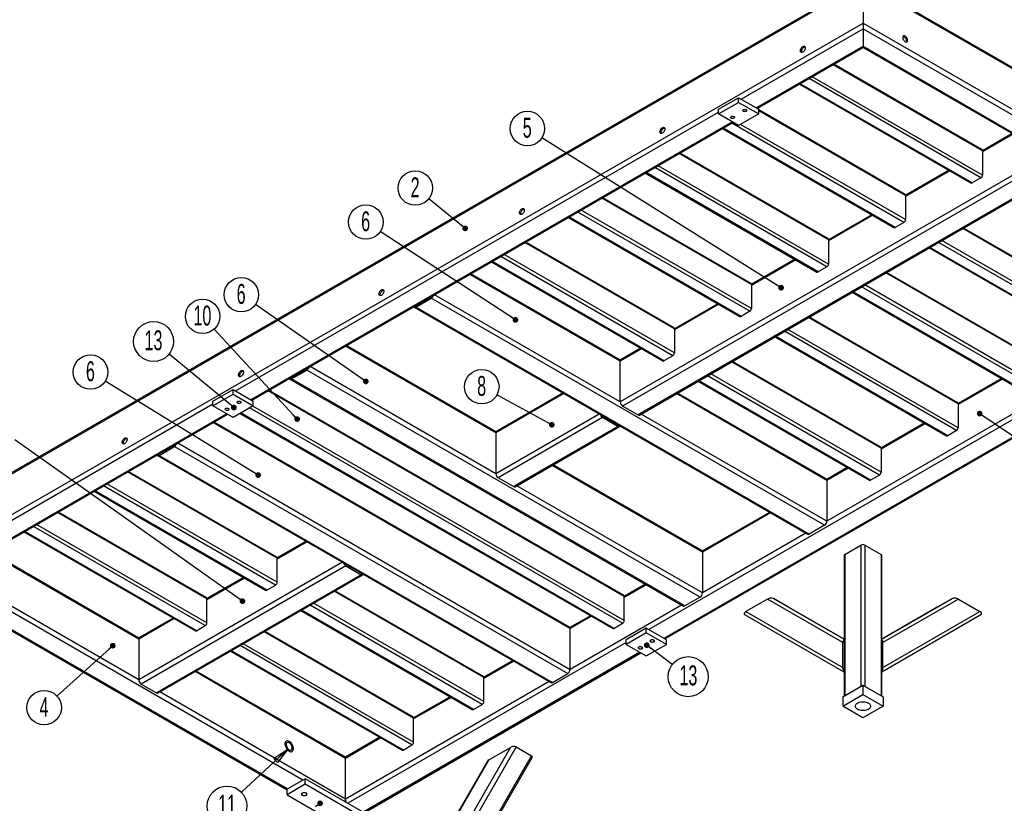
# Model space of a CAD drawing. Header units: millimetres. Extents: x 0 to 841, y 0 to 594.
# Tile 11 of 15: x 576 to 750, y 299 to 437. Entities that reach past the tile are written whole.
import ezdxf

# ---------------------------------------------------------------- set-up
doc = ezdxf.new("R2010")
doc.units = ezdxf.units.MM
doc.layers.add('NOTES', color=6, linetype='Continuous')
doc.layers.add('TRAIT-FINS', color=9, linetype='Continuous')
doc.layers.add('TRAIT-FORT', color=4, linetype='Continuous', lineweight=25)
doc.styles.add('SLDTEXTSTYLE1', font='TXT', dxfattribs={"width": 0.605})
doc.dimstyles.new('SLDDIMSTYLE11', dxfattribs={"dimtxt": 0.18, "dimasz": 3, "dimexe": 0, "dimexo": 0.0625, "dimgap": 0, "dimtad": 0, "dimtih": 1, "dimtoh": 1, "dimdec": 0, "dimrnd": 1e-09, "dimzin": 0, "dimdsep": 46, "dimtxsty": 'Standard', "dimblk1": 'CLOSED', "dimblk2": 'CLOSED', "dimsah": 1, "dimcen": 0.09, "dimadec": 0, "dimazin": 0, "dimtfac": 3, "dimtdec": 0, "dimtofl": 0, "dimtmove": 0, "dimatfit": 3, "dimldrblk": 'CLOSED', "dimfxl": 1, "dimfrac": 2, "dimtolj": 1, "dimtzin": 0, "dimarcsym": 0})
doc.dimstyles.new('SLDDIMSTYLE4', dxfattribs={"dimtxt": 0.18, "dimasz": 1, "dimexe": 0, "dimexo": 0.0625, "dimgap": 0, "dimtad": 0, "dimtih": 1, "dimtoh": 1, "dimdec": 0, "dimrnd": 1e-09, "dimzin": 0, "dimdsep": 46, "dimtxsty": 'Standard', "dimblk1": 'DOT', "dimblk2": 'DOT', "dimsah": 1, "dimcen": 0.09, "dimadec": 0, "dimazin": 0, "dimtfac": 1, "dimtdec": 0, "dimtofl": 0, "dimtmove": 0, "dimatfit": 3, "dimldrblk": 'DOT', "dimfxl": 1, "dimfrac": 2, "dimtolj": 1, "dimtzin": 0, "dimarcsym": 0})

# ---------------------------------------------------------------- blocks, each defined once
blk = doc.blocks.new('SW_NOTE_12')
at = {"layer": 'NOTES', "color": 0}
blk.add_circle((-2.36, 1.91), 3.04, dxfattribs=at)
at = {"layer": 'NOTES', "color": 0, "insert": (-2.39, 3.8), "char_height": 3.5, "attachment_point": 2, "style": 'SLDTEXTSTYLE1'}
blk.add_mtext('2', dxfattribs=at)
blk = doc.blocks.new('_Dot')
at = {"color": 0, "linetype": 'ByBlock', "lineweight": -2}
blk.add_line((-0.5, 0), (-1, 0), dxfattribs=at)
at = {"color": 0, "linetype": 'ByBlock', "const_width": 0.5}
blk.add_lwpolyline([(-0.25, 0, 1), (0.25, 0, 1)], format="xyb", close=True, dxfattribs=at)
blk = doc.blocks.new('SW_NOTE_14')
at = {"layer": 'NOTES', "color": 0}
blk.add_circle((-2.57, 1.61), 3.04, dxfattribs=at)
at = {"layer": 'NOTES', "color": 0, "insert": (-2.6, 3.5), "char_height": 3.5, "attachment_point": 2, "style": 'SLDTEXTSTYLE1'}
blk.add_mtext('5', dxfattribs=at)
blk = doc.blocks.new('SW_NOTE_15')
at = {"layer": 'NOTES', "color": 0}
blk.add_circle((-2.59, 1.59), 3.04, dxfattribs=at)
at = {"layer": 'NOTES', "color": 0, "insert": (-2.61, 3.48), "char_height": 3.5, "attachment_point": 2, "style": 'SLDTEXTSTYLE1'}
blk.add_mtext('6', dxfattribs=at)
blk = doc.blocks.new('SW_NOTE_17')
at = {"layer": 'NOTES', "color": 0}
blk.add_circle((-2.26, -2.04), 3.04, dxfattribs=at)
at = {"layer": 'NOTES', "color": 0, "insert": (-2.28, -0.15), "char_height": 3.5, "attachment_point": 2, "style": 'SLDTEXTSTYLE1'}
blk.add_mtext('4', dxfattribs=at)
blk = doc.blocks.new('SW_NOTE_18')
at = {"layer": 'NOTES', "color": 0}
blk.add_circle((-2.49, 1.74), 3.04, dxfattribs=at)
at = {"layer": 'NOTES', "color": 0, "insert": (-2.52, 3.63), "char_height": 3.5, "attachment_point": 2, "style": 'SLDTEXTSTYLE1'}
blk.add_mtext('6', dxfattribs=at)
blk = doc.blocks.new('SW_NOTE_19')
at = {"layer": 'NOTES', "color": 0}
blk.add_circle((-2.67, 1.45), 3.04, dxfattribs=at)
at = {"layer": 'NOTES', "color": 0, "insert": (-2.69, 3.34), "char_height": 3.5, "attachment_point": 2, "style": 'SLDTEXTSTYLE1'}
blk.add_mtext('8', dxfattribs=at)
blk = doc.blocks.new('SW_NOTE_20')
at = {"layer": 'NOTES', "color": 0}
blk.add_circle((-2.54, 1.66), 3.04, dxfattribs=at)
at = {"layer": 'NOTES', "color": 0, "insert": (-2.57, 3.55), "char_height": 3.5, "attachment_point": 2, "style": 'SLDTEXTSTYLE1'}
blk.add_mtext('6', dxfattribs=at)
blk = doc.blocks.new('SW_NOTE_22')
at = {"layer": 'NOTES', "color": 0}
blk.add_circle((-2.06, 2.24), 3.04, dxfattribs=at)
at = {"layer": 'NOTES', "color": 0, "insert": (-2.1, 4.13), "char_height": 3.5, "attachment_point": 2, "style": 'SLDTEXTSTYLE1'}
blk.add_mtext('10', dxfattribs=at)
blk = doc.blocks.new('SW_NOTE_27')
at = {"layer": 'NOTES', "color": 0}
blk.add_circle((-2.55, -2.37), 3.48, dxfattribs=at)
at = {"layer": 'NOTES', "color": 0, "insert": (-2.54, -0.44), "char_height": 3.5, "attachment_point": 2, "style": 'SLDTEXTSTYLE1'}
blk.add_mtext('11', dxfattribs=at)
blk = doc.blocks.new('_Closed')
at = {"color": 0, "linetype": 'ByBlock', "lineweight": -2}
for p, q in [((-1, 0.166667), (0, 0)), ((-1, 0.166667), (-1, -0.166667)), ((0, 0), (-1, -0.166667)), ((0, 0), (-1, 0))]:
    blk.add_line(p, q, dxfattribs=at)
blk = doc.blocks.new('SW_NOTE_28')
at = {"layer": 'NOTES', "color": 0}
blk.add_circle((2.81, -2.14), 3.53, dxfattribs=at)
at = {"layer": 'NOTES', "color": 0, "insert": (2.85, -0.16), "char_height": 3.5, "attachment_point": 2, "style": 'SLDTEXTSTYLE1'}
blk.add_mtext('13', dxfattribs=at)
blk = doc.blocks.new('SW_NOTE_29')
at = {"layer": 'NOTES', "color": 0}
blk.add_circle((-2.72, 2.24), 3.52, dxfattribs=at)
at = {"layer": 'NOTES', "color": 0, "insert": (-2.73, 4.2), "char_height": 3.5, "attachment_point": 2, "style": 'SLDTEXTSTYLE1'}
blk.add_mtext('13', dxfattribs=at)

msp = doc.modelspace()

# ---------------------------------------------------------------- linework, layer by layer
at = {"layer": 'NOTES'}
msp.add_line((691.327697, 323.261144), (686.836771, 326.668838), dxfattribs=at)
at = {"layer": 'TRAIT-FINS', "lineweight": 18, "flags": 128}
for points in [[(685.985565, 326.360667), (686.056722, 326.305285), (686.096102, 326.240316), (686.100561, 326.171532), (686.069701, 326.105045), (686.006264, 326.046763), (685.915889, 326.001864), (685.806603, 325.974339), (685.688119, 325.966632), (685.570964, 325.979429), (685.465548, 326.011592), (685.381237, 326.060264), (685.325522, 326.121119), (685.303355, 326.188752), (685.316705, 326.257151), (685.364386, 326.32024), (685.442161, 326.372413), (685.543119, 326.409034), (685.65829, 326.426849), (685.77744, 326.424275), (685.889983, 326.401541), (685.985918, 326.360667)], [(688.107014, 327.58528), (688.178042, 327.529897), (688.217423, 327.464928), (688.221881, 327.396144), (688.191021, 327.329657), (688.127585, 327.271375), (688.037209, 327.226477), (687.927924, 327.198951), (687.80944, 327.191244), (687.692284, 327.204041), (687.586868, 327.236204), (687.502557, 327.284876), (687.446843, 327.345732), (687.424676, 327.413364), (687.438026, 327.481763), (687.485706, 327.544852), (687.563481, 327.597025), (687.664439, 327.633646), (687.77961, 327.651461), (687.898761, 327.648887), (688.011304, 327.626154), (688.107239, 327.58528)], [(626.8363, 300.623375), (626.918713, 300.56074), (626.968666, 300.487614), (626.982591, 300.409419), (626.959455, 300.331954), (626.900974, 300.260966), (626.811485, 300.201719), (626.697625, 300.158606), (626.567838, 300.134826), (626.431751, 300.132143), (626.299456, 300.150754), (626.180765, 300.18928), (626.08448, 300.244864), (626.017744, 300.313383), (625.985504, 300.389755), (625.990153, 300.468317), (626.031345, 300.543241), (626.106026, 300.608971), (626.208657, 300.660632), (626.331626, 300.694393), (626.465812, 300.707749), (626.601265, 300.69971), (626.727938, 300.670873), (626.836436, 300.623375)]]:
    msp.add_lwpolyline(points, dxfattribs=at)
at = {"layer": 'TRAIT-FORT', "lineweight": 25}
for p, q in [((557.363195, 346.73143), (724.947502, 443.475791)), ((724.947502, 443.678748), (557.611772, 347.077887)), ((801.066458, 399.73621), (724.947502, 443.678748)), ((724.947502, 443.475791), (801.315034, 399.389753)), ((724.947502, 443.475791), (724.947502, 436.290232)), ((557.363195, 339.545871), (724.947502, 436.290232)), ((724.947502, 436.290232), (724.947502, 435.310463)), ((724.947502, 436.290232), (801.315034, 392.204194)), ((724.947502, 436.290232), (724.947502, 435.310463)), ((703.451456, 422.901059), (724.947502, 435.310463)), ((724.947502, 435.310463), (800.466506, 391.71427)), ((724.947502, 435.310463), (724.947502, 432.208112)), ((706.138462, 421.349884), (724.947502, 432.208112)), ((724.947502, 432.208112), (795.092495, 391.71427)), ((724.947502, 432.208112), (724.947502, 432.005235)), ((724.947502, 432.208112), (724.947502, 432.005235)), ((706.314177, 421.248445), (724.947502, 432.005235)), ((724.947502, 432.005235), (794.492544, 391.857737)), ((746.019284, 413.758562), (719.679599, 428.964139)), ((745.936425, 413.9417), (719.796789, 429.031791)), ((746.019284, 409.51255), (716.002046, 426.841133)), ((713.763536, 425.548869), (743.980823, 408.1048)), ((744.180807, 408.124603), (713.88068, 425.616494)), ((745.736441, 409.022652), (715.436315, 426.514543)), ((699.491658, 421.104962), (703.027192, 423.145982)), ((699.491658, 420.288421), (703.027192, 422.329441)), ((703.027192, 422.329441), (703.027192, 423.145982)), ((703.027192, 423.145982), (706.562726, 421.104962)), ((703.027192, 422.329441), (706.562726, 420.288421)), ((614.356002, 371.467348), (699.491658, 420.615117)), ((699.491658, 420.288421), (699.491658, 421.104962)), ((703.027192, 418.2474), (699.491658, 420.288421)), ((706.562726, 420.288421), (703.027192, 418.2474)), ((706.562726, 420.288421), (706.562726, 421.104962)), ((732.359975, 406.104183), (706.562726, 420.996618)), ((732.442834, 405.921045), (706.562726, 420.861313)), ((617.043007, 369.916173), (701.895706, 418.900593)), ((617.218723, 369.814734), (702.071422, 418.799155)), ((732.159991, 401.185134), (701.859864, 418.677025)), ((732.442834, 401.675032), (703.381366, 418.451861)), ((700.187086, 417.711351), (730.404373, 400.267282)), ((730.604356, 400.287086), (700.30423, 417.778976)), ((751.252847, 416.819482), (746.017192, 413.797003)), ((751.428632, 416.718004), (746.019284, 413.595254)), ((757.652183, 413.125225), (682.167542, 369.548869)), ((718.866384, 398.083527), (692.526699, 413.289103)), ((718.783525, 398.266665), (692.643888, 413.356756)), ((746.019284, 413.758562), (746.019284, 409.51255)), ((758.252231, 412.491856), (682.591806, 368.814022)), ((760.939237, 410.940681), (685.278812, 367.262847)), ((685.578787, 367.233142), (761.239213, 410.910976)), ((686.610636, 409.873833), (716.827922, 392.429764)), ((717.027906, 392.449568), (686.727779, 409.941459)), ((718.583541, 393.347617), (688.283414, 410.839507)), ((718.866384, 393.837515), (688.849146, 411.166097)), ((740.068881, 410.363116), (732.440742, 405.959486)), ((740.244665, 410.261638), (732.442834, 405.757736)), ((745.736441, 409.022652), (744.180807, 408.124603)), ((705.289934, 390.246009), (678.950248, 405.451585)), ((705.207075, 390.429147), (679.067438, 405.519238)), ((732.442834, 405.921045), (732.442834, 401.675032)), ((705.007091, 385.510099), (674.706964, 403.00199)), ((705.289934, 385.999997), (675.272695, 403.328579)), ((726.492431, 402.525598), (718.864292, 398.121968)), ((673.034185, 402.036315), (703.251472, 384.592247)), ((703.451456, 384.61205), (673.151329, 402.103941)), ((726.668215, 402.42412), (718.866384, 397.920219)), ((732.159991, 401.185134), (730.604356, 400.287086)), ((768.858833, 384.898536), (742.519148, 400.104112)), ((768.775974, 385.081674), (742.636338, 400.171765)), ((691.713483, 382.408491), (665.373798, 397.614068)), ((691.630624, 382.591629), (665.490988, 397.68172)), ((718.866384, 398.083527), (718.866384, 393.837515)), ((768.57599, 380.162626), (738.275864, 397.654516)), ((768.858833, 380.652524), (738.841595, 397.981106)), ((736.603085, 396.688842), (766.820372, 379.244773)), ((767.020356, 379.264577), (736.720229, 396.756468)), ((659.457735, 394.198797), (689.675022, 376.754729)), ((689.875006, 376.774532), (659.574879, 394.266423)), ((691.430641, 377.672581), (661.130514, 395.164472)), ((691.713483, 378.162479), (661.696245, 395.491061)), ((712.91598, 394.68808), (705.287842, 390.28445)), ((713.091765, 394.586602), (705.289934, 390.082701)), ((682.205659, 376.91538), (655.862197, 392.123137)), ((718.583541, 393.347617), (717.027906, 392.449568)), ((755.282383, 377.061018), (728.942698, 392.266594)), ((755.199524, 377.244156), (729.059888, 392.334247)), ((682.167542, 376.734428), (655.686412, 392.021659)), ((794.068182, 392.102716), (718.583541, 348.52636)), ((705.289934, 390.246009), (705.289934, 385.999997)), ((723.026635, 388.851324), (753.243922, 371.407256)), ((753.443905, 371.427059), (723.143779, 388.91895)), ((754.99954, 372.325108), (724.699413, 389.816999)), ((755.282383, 372.815006), (725.265145, 390.143588)), ((646.175807, 386.489297), (648.862812, 388.040473)), ((646.175807, 386.244335), (648.862812, 387.795511)), ((718.159277, 347.791513), (648.862812, 387.795511)), ((682.167542, 369.548869), (649.462861, 388.428879)), ((645.875831, 386.21463), (715.172296, 346.210633)), ((646.175841, 386.489317), (646.139459, 386.51032)), ((715.472271, 346.240338), (646.175807, 386.244335)), ((699.33953, 386.850563), (691.711392, 382.446932)), ((699.515315, 386.749084), (691.713483, 382.245183)), ((705.007091, 385.510099), (703.451456, 384.61205)), ((741.705933, 369.2235), (715.366248, 384.429077)), ((741.623074, 369.406638), (715.483437, 384.496729)), ((691.713483, 382.408491), (691.713483, 378.162479)), ((741.42309, 364.48759), (711.122963, 381.979481)), ((741.705933, 364.977488), (711.688695, 382.30607)), ((709.450185, 381.013806), (739.667471, 363.569738)), ((739.867455, 363.589541), (709.567328, 381.081432)), ((660.247232, 364.080102), (633.766102, 379.367333)), ((660.285348, 364.261055), (633.941887, 379.468811)), ((685.938865, 378.911566), (682.167542, 376.734428)), ((685.76308, 379.013045), (682.29183, 377.009135)), ((772.323656, 378.570099), (687.188, 329.422331)), ((682.167542, 369.548869), (682.167542, 376.734428)), ((691.430641, 377.672581), (689.875006, 376.774532)), ((774.727705, 376.855576), (689.875006, 327.871155)), ((690.050721, 327.769717), (774.90342, 376.754137)), ((728.129483, 361.385982), (701.789797, 376.591559)), ((728.046624, 361.56912), (701.906987, 376.659211)), ((624.255496, 373.834972), (626.942502, 375.386147)), ((624.255496, 373.590009), (626.942502, 375.141185)), ((696.238967, 335.137187), (626.942502, 375.141185)), ((660.247232, 356.894543), (627.542551, 375.774553)), ((623.955521, 373.560305), (693.251985, 333.556307)), ((624.255531, 373.834992), (624.219149, 373.855994)), ((693.551961, 333.586012), (624.255496, 373.590009)), ((695.873734, 373.176288), (726.091021, 355.73222)), ((726.291005, 355.752023), (695.990878, 373.243914)), ((727.84664, 356.650072), (697.546513, 374.141963)), ((728.129483, 357.13997), (698.112244, 374.468553)), ((749.33198, 373.665572), (741.703841, 369.261941)), ((749.507764, 373.564093), (741.705933, 369.060192)), ((610.396204, 369.671251), (613.931737, 371.712271)), ((613.931737, 370.89573), (613.931737, 371.712271)), ((613.931737, 371.712271), (617.467271, 369.671251)), ((682.874649, 335.260923), (620.118964, 371.489008)), ((682.79179, 335.44406), (620.236154, 371.55666)), ((610.396204, 368.85471), (613.931737, 370.89573)), ((610.396204, 368.85471), (610.396204, 369.671251)), ((613.931737, 370.89573), (617.467271, 368.85471)), ((617.467271, 368.85471), (617.467271, 369.671251)), ((672.232672, 370.99915), (660.247232, 364.080102)), ((672.056887, 371.100628), (660.37152, 364.354809)), ((718.583541, 355.711919), (692.102412, 370.99915)), ((718.459253, 355.986626), (692.278196, 371.100628)), ((561.322993, 340.852044), (610.396204, 369.181406)), ((613.931737, 366.813689), (610.396204, 368.85471)), ((617.467271, 368.85471), (613.931737, 366.813689)), ((682.591806, 330.525012), (616.83145, 368.487658)), ((682.874649, 331.01491), (617.397181, 368.814248)), ((685.278812, 367.262847), (682.591806, 368.814022)), ((741.705933, 369.2235), (741.705933, 364.977488)), ((564.009999, 339.300869), (612.800252, 367.466882)), ((564.185714, 339.19943), (612.975967, 367.365444)), ((615.158671, 367.521983), (680.836187, 329.60716)), ((681.036171, 329.626963), (615.275815, 367.589609)), ((678.456223, 367.40637), (660.247232, 356.894543)), ((679.056272, 366.773002), (660.671496, 356.159696)), ((679.056272, 367.017964), (681.743278, 365.466789)), ((681.743278, 365.221826), (679.056272, 366.773002)), ((718.583541, 348.52636), (685.87886, 367.40637)), ((610.431578, 365.896599), (673.328707, 329.58686)), ((673.204419, 329.861566), (610.607363, 365.998078)), ((681.743278, 365.221826), (663.358501, 354.608521)), ((663.658477, 354.578816), (682.043253, 365.192121)), ((681.779625, 365.487811), (681.743243, 365.466808)), ((735.755529, 365.828054), (728.127391, 361.424423)), ((735.931314, 365.726575), (728.129483, 361.222674)), ((741.42309, 364.48759), (739.867455, 363.589541)), ((660.247232, 364.080102), (660.247232, 356.894543)), ((600.920973, 360.364238), (603.607978, 361.915413)), ((600.920973, 360.119276), (603.607978, 361.670451)), ((603.607978, 361.670451), (672.904443, 321.666454)), ((604.208027, 362.30382), (673.328707, 322.4013)), ((728.129483, 361.385982), (728.129483, 357.13997)), ((600.620997, 360.089571), (669.917462, 320.085573)), ((600.884625, 360.385261), (600.921007, 360.364258)), ((600.920973, 360.119276), (670.217437, 320.115278)), ((696.663231, 343.057593), (670.182101, 358.344824)), ((696.538942, 343.3323), (670.357886, 358.446302)), ((722.179079, 357.990536), (718.545424, 355.892872)), ((722.354864, 357.889058), (718.583541, 355.711919)), ((621.709912, 341.996289), (595.370227, 357.201866)), ((621.627053, 342.179427), (595.487417, 357.269518)), ((663.358501, 354.608521), (660.671496, 356.159696)), ((718.583541, 355.711919), (718.583541, 348.52636)), ((727.84664, 356.650072), (726.291005, 355.752023)), ((621.427069, 337.260379), (591.126943, 354.75227)), ((621.709912, 337.750277), (591.692674, 355.07886)), ((696.663231, 335.872034), (663.95855, 354.752045)), ((589.454164, 353.786596), (619.671451, 336.342527)), ((619.871434, 336.36233), (589.571308, 353.854221)), ((609.335543, 334.852718), (582.995858, 350.058295)), ((609.252684, 335.035856), (583.113048, 350.125947)), ((708.472887, 350.078119), (696.625114, 343.238546)), ((708.648671, 349.976641), (696.663231, 343.057593)), ((609.052701, 330.116808), (578.752574, 347.608699)), ((609.335543, 330.606706), (579.318305, 347.935289)), ((718.159277, 347.791513), (715.472271, 346.240338)), ((577.079795, 346.643025), (607.297082, 329.198956)), ((607.497066, 329.218759), (577.196939, 346.71065)), ((714.872222, 346.383861), (696.663231, 335.872034)), ((626.802053, 344.975569), (621.70782, 342.03473)), ((626.977838, 344.87409), (621.709912, 341.832981)), ((721.755038, 342.669801), (724.583323, 344.302535)), ((724.583323, 344.302535), (724.583323, 319.398122)), ((725.29043, 344.302535), (728.118716, 342.669801)), ((725.29043, 344.302535), (725.29043, 319.398122)), ((597.314728, 327.749941), (570.833599, 343.037172)), ((597.352845, 327.930894), (571.009383, 343.13865)), ((621.709912, 337.750277), (621.709912, 341.996289)), ((696.663231, 343.057593), (696.663231, 335.872034)), ((721.608591, 342.465699), (721.608591, 317.680846)), ((721.755038, 342.669801), (721.755038, 317.765387)), ((728.118716, 342.669801), (728.118716, 317.765387)), ((728.265162, 317.680846), (728.265162, 342.465699)), ((633.201389, 341.281311), (597.314728, 320.564382)), ((633.801438, 340.647942), (597.738992, 319.829535)), ((636.488444, 339.341729), (633.801438, 340.892904)), ((633.801438, 340.647942), (636.488444, 339.096767)), ((597.314728, 320.564382), (564.610047, 339.444392)), ((636.488444, 339.096767), (600.425998, 318.27836)), ((600.725974, 318.248655), (636.788419, 339.067062)), ((615.759509, 338.600843), (609.333452, 334.891159)), ((615.935293, 338.499365), (609.335543, 334.68941)), ((636.524791, 339.362752), (636.488409, 339.341749)), ((619.871434, 336.36233), (621.427069, 337.260379)), ((686.552576, 337.423794), (682.872557, 335.299364)), ((686.728361, 337.322315), (682.874649, 335.097614)), ((658.125911, 320.973781), (631.786226, 336.179357)), ((658.043052, 321.156918), (631.903416, 336.247009)), ((682.874649, 331.01491), (682.874649, 335.260923)), ((696.238967, 335.137187), (693.551961, 333.586012)), ((711.828013, 333.35502), (709.148079, 334.902113)), ((709.148079, 334.902113), (721.608591, 327.706474)), ((728.265162, 327.706476), (740.718604, 334.898031)), ((740.718604, 334.898031), (738.038669, 333.350938)), ((626.235395, 302.889067), (571.505331, 334.484061)), ((609.335543, 330.606706), (609.335543, 334.852718)), ((657.843069, 316.23787), (627.542942, 333.729761)), ((658.125911, 316.727768), (628.108673, 334.056351)), ((692.951912, 333.729536), (673.328707, 322.4013)), ((708.123815, 334.800663), (704.323815, 332.60697)), ((721.401484, 327.133136), (708.123815, 334.800663)), ((721.608591, 327.706977), (711.828013, 333.35502)), ((738.038669, 333.350938), (728.265162, 327.706978)), ((741.742868, 334.796581), (728.465198, 327.129054)), ((741.742868, 334.796581), (745.542868, 332.602888)), ((569.067011, 332.586445), (623.477679, 301.175835)), ((623.54839, 301.337892), (569.242727, 332.687883)), ((603.38514, 331.457272), (597.439017, 328.024648)), ((625.870163, 332.764087), (656.08745, 315.320018)), ((656.287434, 315.339821), (625.987307, 332.831712)), ((676.924245, 331.865476), (673.29059, 329.767812)), ((677.10003, 331.763998), (673.328707, 329.58686)), ((721.608591, 321.932659), (704.148079, 332.015675)), ((704.323815, 332.60697), (721.401484, 322.745036)), ((745.718604, 332.011593), (728.265162, 321.93266)), ((728.465198, 322.740954), (745.542868, 332.602888)), ((603.560925, 331.355794), (597.314728, 327.749941)), ((607.497066, 329.218759), (609.052701, 330.116808)), ((681.036171, 329.626963), (682.591806, 330.525012)), ((686.763736, 329.667253), (683.228202, 327.626233)), ((686.763736, 328.850712), (686.763736, 329.667253)), ((690.29927, 327.626233), (686.763736, 329.667253)), ((645.751543, 313.83021), (619.411857, 329.035786)), ((645.668684, 314.013348), (619.529047, 329.103438)), ((673.328707, 322.4013), (673.328707, 329.58686)), ((686.763736, 328.850712), (683.228202, 326.809692)), ((690.29927, 326.809692), (686.763736, 328.850712)), ((597.314728, 327.749941), (597.314728, 320.564382)), ((645.4687, 309.094299), (615.168573, 326.58619)), ((645.751543, 309.584197), (615.734304, 326.91278)), ((683.228202, 327.136388), (634.154991, 298.807026)), ((683.228202, 326.809692), (683.228202, 327.626233)), ((683.228202, 326.809692), (686.763736, 324.768672)), ((686.763736, 324.768672), (690.29927, 326.809692)), ((690.29927, 326.809692), (690.29927, 327.626233)), ((721.401484, 322.745036), (721.401484, 327.133136)), ((728.465198, 322.740954), (728.465198, 327.129054)), ((613.495794, 325.620516), (643.713081, 308.176447)), ((643.913065, 308.196251), (613.612938, 325.688141)), ((685.63225, 325.421865), (636.841997, 297.255851)), ((637.017713, 297.154412), (685.807966, 325.320426)), ((663.218053, 323.95306), (658.12382, 321.012222)), ((663.393837, 323.851581), (658.125911, 320.810472)), ((633.730727, 306.727432), (607.249598, 322.014663)), ((633.730727, 306.930389), (607.425382, 322.116142)), ((658.125911, 316.727768), (658.125911, 320.973781)), ((670.217437, 320.115278), (672.904443, 321.666454)), ((597.738992, 319.829535), (600.425998, 318.27836)), ((669.617388, 320.258802), (633.730727, 299.541873)), ((721.401343, 317.561204), (724.936877, 319.602224)), ((724.936877, 319.602224), (724.936877, 317.969142)), ((724.936877, 319.602224), (728.472411, 317.561204)), ((633.730727, 299.541873), (601.026047, 318.421884)), ((652.175508, 317.578334), (645.749451, 313.868651)), ((721.401343, 315.928122), (724.936877, 317.969142)), ((721.401343, 317.561204), (721.401343, 315.928122)), ((724.936877, 317.969142), (728.472411, 315.928122)), ((728.472411, 317.561204), (728.472411, 315.928122)), ((652.351293, 317.476856), (645.751543, 313.666901)), ((656.287434, 315.339821), (657.843069, 316.23787)), ((724.936877, 313.887102), (721.401343, 315.928122)), ((728.472411, 315.928122), (724.936877, 313.887102)), ((645.751543, 309.584197), (645.751543, 313.83021)), ((639.801139, 310.434763), (633.730727, 306.930389)), ((639.976924, 310.333285), (633.730727, 306.727432)), ((643.913065, 308.196251), (645.4687, 309.094299)), ((645.747847, 279.062957), (662.825516, 308.642348)), ((663.84978, 308.743798), (646.172111, 278.125176)), ((648.852046, 276.578083), (666.529715, 307.196705)), ((659.025516, 306.448655), (662.825516, 308.642348)), ((663.84978, 308.743798), (666.529715, 307.196705)), ((633.730727, 306.727432), (633.730727, 306.930389)), ((633.730727, 306.930389), (633.730727, 306.727432)), ((633.730727, 299.541873), (633.730727, 306.727432)), ((659.025516, 306.448655), (645.747847, 283.451057)), ((658.756951, 306.203716), (645.82571, 283.80615)), ((649.198446, 276.670925), (666.622545, 306.850348)), ((626.659659, 303.133989), (623.477679, 301.297071)), ((626.659659, 302.15414), (623.477679, 300.317222)), ((626.659659, 302.15414), (626.659659, 303.133989)), ((637.266261, 297.010929), (626.659659, 303.133989)), ((637.266261, 296.03108), (626.659659, 302.15414)), ((623.477679, 300.317222), (623.477679, 301.297071)), ((623.477679, 300.317222), (634.084281, 294.194161)), ((633.730727, 299.051949), (633.730727, 299.541873)), ((633.730727, 299.541873), (633.730727, 299.051949))]:
    msp.add_line(p, q, dxfattribs=at)
at = {"layer": 'TRAIT-FORT', "lineweight": 25, "flags": 128}
for points in [[(732.372123, 434.004614), (732.266613, 434.050132), (732.167733, 434.062006), (732.081695, 434.039491), (732.013905, 433.983999), (731.968624, 433.89902), (731.948696, 433.789892), (731.955374, 433.663471), (731.988238, 433.527703), (732.045222, 433.391116), (732.122747, 433.262295), (732.215941, 433.149332), (732.318949, 433.059326), (732.425298, 432.997932), (732.528305, 432.969008), (732.621499, 432.974371), (732.699024, 433.013684), (732.756009, 433.084478), (732.788872, 433.182303), (732.79555, 433.301013), (732.775622, 433.43315), (732.730341, 433.57041), (732.662552, 433.704169), (732.576514, 433.826022), (732.477633, 433.928313), (732.372123, 434.004614)], [(731.985453, 433.939534), (732.003809, 433.937911), (732.106817, 433.908987), (732.213166, 433.847593), (732.316173, 433.757587), (732.409367, 433.644624), (732.486892, 433.515802), (732.543877, 433.379216), (732.57674, 433.243447), (732.583418, 433.117027), (732.56349, 433.007899), (732.546662, 432.967385)], [(714.3409, 432.167696), (714.446411, 432.213214), (714.545291, 432.225088), (714.631329, 432.202572), (714.699118, 432.147081), (714.744399, 432.062102), (714.764327, 431.952973), (714.75765, 431.826553), (714.724786, 431.690784), (714.667801, 431.554198), (714.590277, 431.425376), (714.497082, 431.312413), (714.394075, 431.222407), (714.287726, 431.161014), (714.184718, 431.13209), (714.091524, 431.137453), (714.013999, 431.176766), (713.957015, 431.24756), (713.924151, 431.345385), (713.917473, 431.464095), (713.937401, 431.596232), (713.982682, 431.733492), (714.050472, 431.86725), (714.13651, 431.989104), (714.23539, 432.091395), (714.3409, 432.167696)], [(714.167359, 431.128511), (714.136283, 431.222924), (714.129606, 431.341634), (714.149533, 431.47377), (714.194814, 431.61103), (714.262604, 431.744789), (714.348642, 431.866642), (714.447522, 431.968933), (714.553032, 432.045235)], [(714.553032, 432.045235), (714.658543, 432.090753), (714.721978, 432.102246)], [(702.214019, 419.818986), (702.280969, 419.764855), (702.313844, 419.701107), (702.309083, 419.634651), (702.267201, 419.572688), (702.192736, 419.521933), (702.093759, 419.487886), (701.980995, 419.474237), (701.866664, 419.482464), (701.763155, 419.511676), (701.681685, 419.558708), (701.631082, 419.618462), (701.616831, 419.684464), (701.640475, 419.749562), (701.699452, 419.8067), (701.787372, 419.849687), (701.894706, 419.873865), (702.009824, 419.876614), (702.12025, 419.857635), (702.214019, 419.818986)], [(704.335339, 421.043598), (704.402289, 420.989467), (704.435164, 420.925719), (704.430403, 420.859263), (704.388521, 420.7973), (704.314057, 420.746545), (704.21508, 420.712498), (704.102316, 420.698849), (703.987984, 420.707076), (703.884475, 420.736288), (703.803005, 420.78332), (703.752402, 420.843074), (703.738151, 420.909077), (703.761795, 420.974174), (703.820773, 421.031312), (703.908692, 421.074299), (704.016027, 421.098477), (704.131144, 421.101226), (704.241571, 421.082247), (704.335339, 421.043598)], [(689.592163, 417.880554), (689.697673, 417.926072), (689.796554, 417.937946), (689.882592, 417.91543), (689.950381, 417.859939), (689.995662, 417.77496), (690.01559, 417.665832), (690.008912, 417.539411), (689.976049, 417.403643), (689.919064, 417.267056), (689.841539, 417.138234), (689.748345, 417.025271), (689.645337, 416.935265), (689.538989, 416.873872), (689.435981, 416.844948), (689.342787, 416.850311), (689.265262, 416.889624), (689.208277, 416.960418), (689.175414, 417.058243), (689.168736, 417.176953), (689.188664, 417.30909), (689.233945, 417.44635), (689.301734, 417.580108), (689.387772, 417.701962), (689.486653, 417.804253), (689.592163, 417.880554)], [(689.418622, 416.841369), (689.387546, 416.935782), (689.380868, 417.054492), (689.400796, 417.186628), (689.446077, 417.323888), (689.513866, 417.457647), (689.599904, 417.5795), (689.698785, 417.681791), (689.804295, 417.758093)], [(689.804295, 417.758093), (689.909805, 417.803611), (689.973241, 417.815104)], [(664.843426, 403.593412), (664.948936, 403.63893), (665.047816, 403.650804), (665.133854, 403.628288), (665.201644, 403.572797), (665.246925, 403.487818), (665.266853, 403.37869), (665.260175, 403.252269), (665.227311, 403.116501), (665.170327, 402.979914), (665.092802, 402.851092), (664.999608, 402.73813), (664.8966, 402.648123), (664.790251, 402.58673), (664.687244, 402.557806), (664.59405, 402.563169), (664.516525, 402.602482), (664.45954, 402.673276), (664.426676, 402.771101), (664.419999, 402.889811), (664.439927, 403.021948), (664.485208, 403.159208), (664.552997, 403.292966), (664.639035, 403.41482), (664.737915, 403.517111), (664.843426, 403.593412)], [(664.668887, 402.556183), (664.638809, 402.64864), (664.632131, 402.76735), (664.652059, 402.899487), (664.69734, 403.036746), (664.765129, 403.170505), (664.851167, 403.292358), (664.950048, 403.394649), (665.055558, 403.470951)], [(665.055558, 403.470951), (665.161068, 403.516469), (665.230097, 403.528332)], [(640.094688, 389.30627), (640.200199, 389.351788), (640.299079, 389.363662), (640.385117, 389.341146), (640.452906, 389.285655), (640.498187, 389.200676), (640.518115, 389.091548), (640.511438, 388.965127), (640.478574, 388.829359), (640.421589, 388.692772), (640.344065, 388.56395), (640.25087, 388.450988), (640.147863, 388.360981), (640.041514, 388.299588), (639.938506, 388.270664), (639.845312, 388.276027), (639.767787, 388.31534), (639.710803, 388.386134), (639.677939, 388.483959), (639.671261, 388.602669), (639.691189, 388.734806), (639.73647, 388.872066), (639.80426, 389.005824), (639.890298, 389.127678), (639.989178, 389.229969), (640.094688, 389.30627)], [(639.921147, 388.267085), (639.890071, 388.361498), (639.883393, 388.480208), (639.903321, 388.612345), (639.948602, 388.749604), (640.016392, 388.883363), (640.10243, 389.005216), (640.20131, 389.107508), (640.30682, 389.183809)], [(640.30682, 389.183809), (640.412331, 389.229327), (640.475766, 389.24082)], [(615.345951, 375.019128), (615.451461, 375.064646), (615.550342, 375.07652), (615.63638, 375.054004), (615.704169, 374.998513), (615.74945, 374.913534), (615.769378, 374.804406), (615.7627, 374.677985), (615.729837, 374.542217), (615.672852, 374.40563), (615.595327, 374.276808), (615.502133, 374.163846), (615.399125, 374.07384), (615.292777, 374.012446), (615.189769, 373.983522), (615.096575, 373.988885), (615.01905, 374.028198), (614.962065, 374.098992), (614.929202, 374.196817), (614.922524, 374.315527), (614.942452, 374.447664), (614.987733, 374.584924), (615.055522, 374.718683), (615.14156, 374.840536), (615.240441, 374.942827), (615.345951, 375.019128)], [(615.17241, 373.979943), (615.141334, 374.074356), (615.134656, 374.193066), (615.154584, 374.325203), (615.199865, 374.462463), (615.267654, 374.596221), (615.353692, 374.718075), (615.452573, 374.820366), (615.558083, 374.896667)], [(615.558083, 374.896667), (615.663593, 374.942185), (615.727029, 374.953678)], [(615.239885, 369.609887), (615.306834, 369.555756), (615.33971, 369.492008), (615.334949, 369.425552), (615.293066, 369.363589), (615.218602, 369.312834), (615.119625, 369.278787), (615.006861, 369.265138), (614.89253, 369.273365), (614.789021, 369.302577), (614.707551, 369.349609), (614.656948, 369.409363), (614.642697, 369.475366), (614.666341, 369.540463), (614.725318, 369.597601), (614.813238, 369.640588), (614.920572, 369.664766), (615.03569, 369.667515), (615.146116, 369.648536), (615.239885, 369.609887)], [(613.118565, 368.385275), (613.185514, 368.331144), (613.218389, 368.267396), (613.213628, 368.20094), (613.171746, 368.138977), (613.097282, 368.088222), (612.998305, 368.054175), (612.885541, 368.040526), (612.77121, 368.048753), (612.6677, 368.077965), (612.58623, 368.124997), (612.535628, 368.184751), (612.521376, 368.250753), (612.54502, 368.315851), (612.603998, 368.372989), (612.691917, 368.415976), (612.799252, 368.440154), (612.91437, 368.442903), (613.024796, 368.423924), (613.118565, 368.385275)], [(594.839854, 363.181211), (594.945365, 363.226729), (595.044245, 363.238603), (595.130283, 363.216087), (595.198072, 363.160596), (595.243353, 363.075616), (595.263281, 362.966488), (595.256604, 362.840068), (595.22374, 362.704299), (595.166755, 362.567713), (595.089231, 362.438891), (594.996036, 362.325928), (594.893029, 362.235922), (594.78668, 362.174528), (594.683672, 362.145604), (594.590478, 362.150967), (594.512953, 362.190281), (594.455969, 362.261074), (594.423105, 362.358899), (594.416427, 362.47761), (594.436355, 362.609746), (594.481636, 362.747006), (594.549426, 362.880765), (594.635464, 363.002618), (594.734344, 363.104909), (594.839854, 363.181211)], [(594.666313, 362.142026), (594.635237, 362.236438), (594.628559, 362.355149), (594.648487, 362.487285), (594.693768, 362.624545), (594.761558, 362.758304), (594.847596, 362.880157), (594.946476, 362.982448), (595.051986, 363.05875)], [(595.051986, 363.05875), (595.157497, 363.104267), (595.220932, 363.115761)], [(685.950563, 326.340257), (685.856795, 326.378906), (685.746368, 326.397885), (685.63125, 326.395136), (685.523916, 326.370958), (685.435996, 326.327971), (685.377019, 326.270833), (685.353375, 326.205736), (685.367626, 326.139733), (685.418229, 326.079979), (685.499699, 326.032947), (685.603208, 326.003735), (685.717539, 325.995508), (685.830304, 326.009157), (685.92928, 326.043204), (686.003745, 326.093959), (686.045627, 326.155922), (686.050388, 326.222378), (686.017513, 326.286126), (685.950563, 326.340257)], [(688.071883, 327.564869), (687.978115, 327.603519), (687.867688, 327.622497), (687.752571, 327.619748), (687.645236, 327.59557), (687.557317, 327.552583), (687.498339, 327.495445), (687.474695, 327.430348), (687.488946, 327.364346), (687.539549, 327.304591), (687.621019, 327.257559), (687.724528, 327.228347), (687.83886, 327.22012), (687.951624, 327.233769), (688.050601, 327.267816), (688.125065, 327.318571), (688.166947, 327.380534), (688.171708, 327.44699), (688.138833, 327.510738), (688.071883, 327.564869)], [(723.586877, 315.928122), (723.605289, 316.056397), (723.660023, 316.181173), (723.749587, 316.299046), (723.871537, 316.406802), (724.022547, 316.5015), (724.198497, 316.580558), (724.394588, 316.641819), (724.605471, 316.683613), (724.825395, 316.704799), (725.048359, 316.704799), (725.268282, 316.683613), (725.479165, 316.641819), (725.675257, 316.580558), (725.851207, 316.5015), (726.002216, 316.406802), (726.124166, 316.299046), (726.21373, 316.181173), (726.268464, 316.056397), (726.286877, 315.928122), (726.268464, 315.799847), (726.21373, 315.675071), (726.124166, 315.557198), (726.002216, 315.449443), (725.851207, 315.354744), (725.675257, 315.275686), (725.479165, 315.214425), (725.268282, 315.172631), (725.048359, 315.151446), (724.825395, 315.151446), (724.605471, 315.172631), (724.394588, 315.214425), (724.198497, 315.275686), (724.022547, 315.354744), (723.871537, 315.449443), (723.749587, 315.557198), (723.660023, 315.675071), (723.605289, 315.799847), (723.586877, 315.928122)], [(623.831232, 309.706878), (623.694805, 309.771037), (623.563024, 309.803815), (623.440376, 309.804095), (623.331039, 309.771868), (623.238735, 309.708231), (623.166608, 309.615351), (623.117113, 309.496392), (623.091937, 309.355403), (623.091937, 309.197188), (623.117113, 309.027132), (623.166608, 308.851028), (623.238735, 308.674872), (623.331039, 308.504663), (623.440376, 308.346197), (623.563024, 308.204871), (623.694805, 308.085498), (623.831232, 307.992142), (623.967659, 307.927982), (624.099441, 307.895205), (624.222088, 307.894925), (624.331426, 307.927152), (624.42373, 307.990789), (624.495857, 308.083668), (624.545351, 308.202628), (624.570527, 308.343616), (624.570527, 308.501832), (624.545351, 308.671887), (624.495857, 308.847992), (624.42373, 309.024148), (624.331426, 309.194357), (624.222088, 309.352822), (624.099441, 309.494148), (623.967659, 309.613522), (623.831232, 309.706878)], [(623.831232, 309.706878), (623.694805, 309.771037), (623.563024, 309.803815), (623.440376, 309.804095), (623.331039, 309.771868), (623.238735, 309.708231), (623.166608, 309.615351), (623.117113, 309.496392), (623.091937, 309.355403), (623.091937, 309.197188), (623.117113, 309.027132), (623.166608, 308.851028), (623.238735, 308.674872), (623.331039, 308.504663), (623.440376, 308.346197), (623.563024, 308.204871), (623.694805, 308.085498), (623.831232, 307.992142), (623.967659, 307.927982), (624.099441, 307.895205), (624.222088, 307.894925), (624.331426, 307.927152), (624.42373, 307.990789), (624.495857, 308.083668), (624.545351, 308.202628), (624.570527, 308.343616), (624.570527, 308.501832), (624.545351, 308.671887), (624.495857, 308.847992), (624.42373, 309.024148), (624.331426, 309.194357), (624.222088, 309.352822), (624.099441, 309.494148), (623.967659, 309.613522), (623.831232, 309.706878)], [(623.831232, 309.461915), (623.717227, 309.513411), (623.608553, 309.533864), (623.51029, 309.522317), (623.427035, 309.479311), (623.362679, 309.406856), (623.320233, 309.308339), (623.30168, 309.188369), (623.307889, 309.052553), (623.338568, 308.907244), (623.392284, 308.759235), (623.466525, 308.615447), (623.557819, 308.482604), (623.661897, 308.366917), (623.773894, 308.273795), (623.888571, 308.207593), (624.000568, 308.171406), (624.104646, 308.166927), (624.19594, 308.194365), (624.270181, 308.252436), (624.323897, 308.338426), (624.354576, 308.448314), (624.360785, 308.576961), (624.342232, 308.718352), (624.299785, 308.865876), (624.23543, 309.012634), (624.152174, 309.151766), (624.053912, 309.276764), (623.945238, 309.381784), (623.831232, 309.461915)], [(626.801081, 300.602965), (626.698545, 300.647276), (626.578537, 300.673116), (626.45078, 300.678391), (626.325624, 300.662674), (626.213208, 300.627237), (626.122639, 300.574953), (626.061255, 300.510057), (626.034029, 300.437806), (626.043167, 300.364053), (626.087927, 300.294774), (626.164685, 300.235581), (626.267221, 300.19127), (626.387228, 300.165431), (626.514985, 300.160156), (626.640142, 300.175873), (626.752558, 300.211309), (626.843126, 300.263593), (626.90451, 300.32849), (626.931736, 300.400741), (626.922599, 300.474493), (626.877838, 300.543772), (626.801081, 300.602965)]]:
    msp.add_lwpolyline(points, dxfattribs=at)
at = {"layer": 'TRAIT-FORT', "lineweight": 25}
for centre, radius, start, end in [((745.823283, 413.780197), 0.197191, 353.70115232, 54.98666729), ((745.405198, 409.540495), 0.614722, 302.60547834, 357.39452151), ((744.063639, 408.288156), 0.201191, 245.69288095, 305.61757748), ((732.246833, 405.942679), 0.197191, 353.70115228, 54.98666733), ((731.828748, 401.702977), 0.614722, 302.60547834, 357.39452151), ((730.487188, 400.450638), 0.201191, 245.69288095, 305.61757748), ((718.670383, 398.105161), 0.197191, 353.70115236, 54.98666725), ((716.910738, 392.61312), 0.201191, 245.69288095, 305.61757748), ((718.252297, 393.865459), 0.614722, 302.60547834, 357.39452151), ((705.093933, 390.267644), 0.197191, 353.70115228, 54.98666733), ((648.361717, 388.576163), 0.927639, 302.69615379, 343.02901702), ((648.645262, 388.393257), 0.414469, 301.66075361, 324.24113335), ((646.010448, 386.44345), 0.258825, 211.45584858, 309.70851304), ((646.082785, 386.626373), 0.165658, 261.05309308, 304.16145604), ((704.675847, 386.027941), 0.614722, 302.60547834, 357.39452151), ((703.334288, 384.775602), 0.201191, 245.69288095, 305.61757748), ((691.517483, 382.430126), 0.197191, 353.70115236, 54.98666725), ((682.452953, 376.770766), 0.287715, 124.05635091, 187.25582948), ((689.757838, 376.938084), 0.201191, 245.69288095, 305.61757748), ((691.099397, 378.190423), 0.614722, 302.60547834, 357.39452151), ((626.441406, 375.921837), 0.927639, 302.69615379, 343.02901702), ((626.724952, 375.738931), 0.414469, 301.66075362, 324.24113334), ((624.090138, 373.789125), 0.258825, 211.45584859, 309.70851304), ((624.162475, 373.972047), 0.165658, 261.05309308, 304.16145604), ((683.088671, 369.590785), 0.922083, 182.60547849, 237.39452166), ((741.509932, 369.245135), 0.197191, 353.70115232, 54.98666729), ((679.557368, 367.553654), 0.927639, 196.97098298, 237.30384621), ((679.273822, 367.370748), 0.414469, 215.75886666, 238.33924638), ((685.454564, 367.508175), 0.301786, 234.38242252, 294.30711905), ((660.541233, 364.112554), 0.295787, 125.01333187, 186.29884853), ((681.836299, 365.603864), 0.165658, 235.83854396, 278.94690692), ((681.908636, 365.420942), 0.258825, 230.29148696, 328.54415141), ((741.091846, 365.005432), 0.614722, 302.60547834, 357.39452151), ((739.750287, 363.753093), 0.201191, 245.69288095, 305.61757748), ((603.106883, 362.451103), 0.927639, 302.69615379, 343.02901702), ((603.390428, 362.268197), 0.414469, 301.66075362, 324.24113334), ((727.933482, 361.407617), 0.197191, 353.70115231, 54.9866673), ((600.755614, 360.318391), 0.258825, 211.45584859, 309.70851304), ((600.827951, 360.501313), 0.165658, 261.05309307, 304.16145604), ((661.168361, 356.93646), 0.922083, 182.60547849, 237.39452166), ((718.28954, 355.744371), 0.295787, 353.70115241, 54.9866672), ((726.173837, 355.915576), 0.201191, 245.69288095, 305.61757748), ((727.515396, 357.167914), 0.614722, 302.60547834, 357.39452151), ((663.534253, 354.85385), 0.301786, 234.38242253, 294.30711904), ((717.662411, 348.568277), 0.922083, 302.60547834, 357.39452151), ((715.296519, 346.485667), 0.301786, 245.69288095, 305.61757748), ((724.936877, 343.62018), 0.768511, 62.60967224, 117.39032776), ((621.519638, 342.020515), 0.19181, 352.74417026, 55.94364935), ((696.36923, 343.090046), 0.295787, 353.7011524, 54.9866672), ((721.858819, 342.440745), 0.25147, 114.37465829, 174.30520075), ((728.014934, 342.440745), 0.25147, 5.69479925, 65.62534171), ((634.302534, 341.428594), 0.927639, 196.97098298, 237.30384621), ((634.018988, 341.245688), 0.414469, 215.75886665, 238.33924638), ((636.581465, 339.478804), 0.165658, 235.83854396, 278.94690692), ((636.653802, 339.295882), 0.258825, 230.29148695, 328.54415142), ((621.095826, 337.778222), 0.614722, 302.60547834, 357.39452151), ((609.145269, 334.876944), 0.19181, 352.74416998, 55.94364962), ((619.754266, 336.525883), 0.201191, 245.69288095, 305.61757748), ((682.684374, 335.285148), 0.19181, 352.74416994, 55.94364967), ((695.742101, 335.913951), 0.922083, 302.60547834, 357.39452151), ((693.376209, 333.831341), 0.301786, 245.69288095, 305.61757748), ((608.721457, 330.634651), 0.614722, 302.60547834, 357.39452151), ((673.043296, 329.623198), 0.287715, 352.74417052, 55.94364909), ((682.260562, 331.042855), 0.614722, 302.60547834, 357.39452151), ((597.608729, 327.782393), 0.295787, 125.01333298, 186.29884741), ((607.379898, 329.382312), 0.201191, 245.69288095, 305.61757747), ((680.919003, 329.790516), 0.201191, 245.69288095, 305.61757747), ((657.935637, 320.998006), 0.19181, 352.74417026, 55.94364935), ((672.407577, 322.443217), 0.922083, 302.60547834, 357.39452151), ((598.235858, 320.606299), 0.922083, 182.60547849, 237.39452166), ((670.041685, 320.360607), 0.301786, 245.69288095, 305.61757748), ((600.60175, 318.523689), 0.301786, 234.38242252, 294.30711905), ((657.511825, 316.755713), 0.614722, 302.60547834, 357.39452151), ((656.170266, 315.503374), 0.201191, 245.69288095, 305.61757748), ((645.561268, 313.854435), 0.19181, 352.74416998, 55.94364963), ((645.137456, 309.612142), 0.614722, 302.60547834, 357.39452151), ((643.795897, 308.359803), 0.201191, 245.69288095, 305.61757747)]:
    msp.add_arc(centre, radius, start, end, dxfattribs=at)
for centre, major_axis, ratio, start_param, end_param in [((708.548079, 334.555741), (0.727883, 0.194999), 0.5175895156, 0.4776966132, 2.04849294), ((741.318604, 334.551659), (0.727883, -0.194999), 0.5175895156, 1.0930997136, 2.6638960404), ((704.748079, 332.362047), (0.727883, 0.194999), 0.5175895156, 2.04849294, 3.6192892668), ((745.118604, 332.357965), (0.727883, -0.194999), 0.5175895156, 5.805488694, 7.3762850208), ((721.825748, 326.888213), (-0.195006, 0.727908), 0.5176380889, 0.059748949, 1.093214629), ((728.040934, 326.884131), (0.195006, 0.727908), 0.5176380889, 5.1899706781, 6.2039210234), ((721.825748, 322.500114), (-0.195006, 0.727908), 0.5176380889, 1.093214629, 2.126680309), ((728.040934, 322.496032), (0.195006, 0.727908), 0.5176380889, 4.1760203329, 5.1899706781), ((663.24978, 308.397426), (0.727883, 0.194999), 0.5175895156, 0.4776966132, 2.04849294), ((665.929715, 306.850332), (0.727883, 0.194999), 0.5175895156, 5.8056036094, 6.7608819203), ((659.44978, 306.203732), (0.727883, 0.194999), 0.5175895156, 2.04849294, 2.6640109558)]:
    msp.add_ellipse(centre, major_axis=major_axis, ratio=ratio, start_param=start_param, end_param=end_param, dxfattribs=at)

# ---------------------------------------------------------------- block references
at = {"layer": 'NOTES'}
for name, p in [('SW_NOTE_14', (668.377031, 416.104927)), ('SW_NOTE_12', (648.411728, 405.319643)), ('SW_NOTE_20', (639.872346, 399.572198)), ('SW_NOTE_18', (617.88814, 386.69217)), ('SW_NOTE_22', (610.639484, 382.377367)), ('SW_NOTE_29', (602.654425, 377.947567)), ('SW_NOTE_15', (591.416116, 373.212834)), ('SW_NOTE_19', (660.435129, 370.765449)), ('SW_NOTE_28', (691.327697, 323.261144)), ('SW_NOTE_17', (582.909246, 317.711803)), ('SW_NOTE_27', (615.422866, 300.744062))]:
    msp.add_blockref(name, p, dxfattribs=at)
at = {"layer": 'TRAIT-FINS'}
for p, rotation in [((686.836771, 326.668838, -50.489669), 142.8089361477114), ((629.274601, 298.804121, -89.556288), 38.4285311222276)]:
    msp.add_blockref('_Dot', p, dxfattribs=dict(at, rotation=rotation))

# ---------------------------------------------------------------- leaders
at = {"layer": 'NOTES'}
for points, dimstyle in [([(710.514819, 389.658809), (668.377031, 416.104927)], 'SLDDIMSTYLE4'), ([(654.845802, 400.118863), (648.411728, 405.319643)], 'SLDDIMSTYLE4'), ([(663.698716, 383.991596), (639.872346, 399.572198)], 'SLDDIMSTYLE4'), ([(637.333858, 373.149973), (617.88814, 386.69217)], 'SLDDIMSTYLE4'), ([(625.237608, 366.502185), (610.639484, 382.377367)], 'SLDDIMSTYLE4'), ([(614.087581, 368.548062), (602.654425, 377.947567)], 'SLDDIMSTYLE4'), ([(618.361017, 356.641136), (591.416116, 373.212834)], 'SLDDIMSTYLE4'), ([(670.10513, 365.511556), (660.435129, 370.765449)], 'SLDDIMSTYLE4'), ([(745.503696, 367.48276), (757.972479, 359.06549)], 'SLDDIMSTYLE4'), ([(615.597811, 334.429888), (575.503614, 362.830342)], 'SLDDIMSTYLE4'), ([(592.73536, 326.58027), (582.909246, 317.711803)], 'SLDDIMSTYLE4'), ([(623.640766, 308.387917), (615.422866, 300.744062)], 'SLDDIMSTYLE11')]:
    msp.add_leader(points, dimstyle=dimstyle, dxfattribs=at)

doc.saveas('drawing.dxf')
